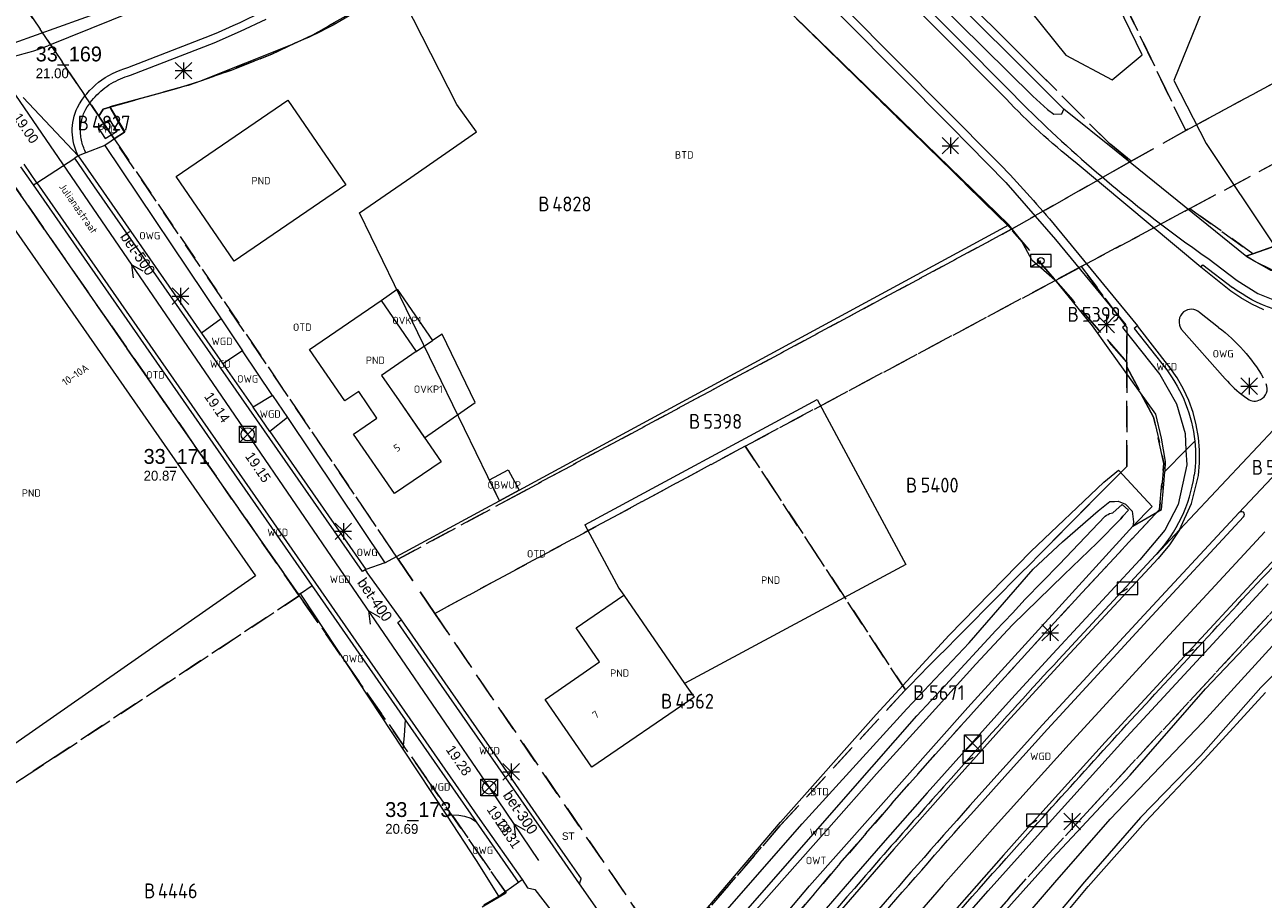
# Model space of a CAD drawing. Header units: metres. Extents: x 207644 to 210135, y 370459 to 373417.
# Tile 250 of 256: x 208286 to 208436, y 372682 to 372788. Entities that reach past the tile are written whole.
import ezdxf
from ezdxf.enums import TextEntityAlignment as Align

# ---------------------------------------------------------------- set-up
doc = ezdxf.new("R2010")
doc.units = ezdxf.units.M
doc.linetypes.add('HIDDEN2', pattern=[4.7625, 3.175, -1.5875])
for name, color, linetype in [('BTD', 7, 'Continuous'), ('CON_BxH300x300mm', 7, 'Continuous'), ('CON_BxH400x400mm', 7, 'Continuous'), ('CON_BxH500x500mm', 7, 'Continuous'), ('DMM_BxH300x300mm', 7, 'Continuous'), ('DMM_BxH400x400mm', 7, 'Continuous'), ('DMM_BxH500x500mm', 7, 'Continuous'), ('GB', 1, 'Continuous'), ('GB07', 1, 'Continuous'), ('INV_BxH300x300mm', 7, 'Continuous'), ('INV_BxH400x400mm', 7, 'Continuous'), ('INV_BxH500x500mm', 7, 'Continuous'), ('KAD_perceelnummer', 212, 'Continuous'), ('KAD_sectie', 212, 'Continuous'), ('KAD_Vastgesteld_Perceel', 212, 'Continuous'), ('KO_INSPECTIE', 7, 'Continuous'), ('NAR', 7, 'Continuous'), ('NLV_inspectieput', 7, 'Continuous'), ('NNR_inspectieput', 7, 'Continuous'), ('NOD_inspectieput', 7, 'Continuous'), ('OBWUP', 7, 'Continuous'), ('onbekend', 7, 'Continuous'), ('ORL', 7, 'Continuous'), ('OTD', 7, 'Continuous'), ('OVKP1', 7, 'Continuous'), ('OWG', 7, 'Continuous'), ('OWT', 7, 'Continuous'), ('PIJL', 7, 'Continuous'), ('PND', 7, 'Continuous'), ('WGD', 7, 'Continuous'), ('WTD', 7, 'Continuous')]:
    doc.layers.add(name, color=color, linetype=linetype)
for name, color, linetype, lineweight in [('GIMGMV', 7, 'Continuous', 25), ('GMV', 7, 'Continuous', 25), ('GP1', 7, 'Continuous', 30), ('LSHD', 34, 'Continuous', 35), ('Q21_lantaarnpaal', 1, 'Continuous', 0), ('Q23_kolk', 153, 'Continuous', 0), ('Q28_rioolput', 153, 'Continuous', 0)]:
    doc.layers.add(name, color=color, linetype=linetype, lineweight=lineweight)
doc.styles.add('ISO', font='isocpeur.ttf', dxfattribs={"height": 1})
doc.styles.add('ISOCP', font='ISOCP.shx', dxfattribs={"height": 1.8})

# ---------------------------------------------------------------- blocks, each defined once
blk = doc.blocks.new('ACMAP_ANN_TEMPLATE_Vastgesteld_Perceelnummer')
at = {"layer": 'KAD_perceelnummer', "style": 'ISOCP'}
blk.add_attdef('Perceelnummer', text='', height=1.8, dxfattribs=at).set_placement((0, 0), align=Align.MIDDLE)
at = {"layer": 'KAD_sectie', "style": 'ISOCP'}
blk.add_attdef('sectie', text='', height=1.8, dxfattribs=at).set_placement((-2.7, 0), align=Align.MIDDLE_RIGHT)
blk = doc.blocks.new('Q21')
for p, q in [((-1, 1), (0, 0)), ((-1, 0), (0, 0)), ((-1, -1), (0, 0)), ((0, 1), (0, 0)), ((0, 0), (1, 1)), ((0, 0), (1, 0)), ((0, 0), (0, -1)), ((0, 0), (1, -1))]:
    blk.add_line(p, q)
blk = doc.blocks.new('Q28')
at = {"linetype": 'Continuous'}
for p, q in [((-1, -1), (1, 1)), ((-1, 1), (1, -1))]:
    blk.add_line(p, q, dxfattribs=at)
blk.add_lwpolyline([(1, 1), (1, -1), (-1, -1), (-1, 1)], close=True)
blk = doc.blocks.new('Q23')
blk.add_line((-1.25, -0.75), (0, 0))
blk.add_lwpolyline([(-1.25, -0.75), (1.25, -0.75), (1.25, 0.75), (-1.25, 0.75), (-1.25, -0.75)])

msp = doc.modelspace()

# ---------------------------------------------------------------- linework, layer by layer
at = {"layer": 'CON_BxH300x300mm', "color": 253, "linetype": 'Continuous', "lineweight": 13}
msp.add_lwpolyline([(208342.36, 372695.28), (208348.326, 372686.44)], dxfattribs=at)
at = {"layer": 'CON_BxH400x400mm', "color": 253, "linetype": 'Continuous', "lineweight": 13}
msp.add_lwpolyline([(208313.05, 372738.11), (208342.36, 372695.28)], dxfattribs=at)
at = {"layer": 'CON_BxH500x500mm', "color": 253, "linetype": 'Continuous', "lineweight": 13}
msp.add_lwpolyline([(208284.87, 372779.23), (208313.05, 372738.11)], dxfattribs=at)
at = {"layer": 'GB', "color": 253, "linetype": 'Continuous', "lineweight": 13}
for points in [[(208304.387, 372769.369), (208317.916, 372778.64)], [(208317.916, 372778.64), (208324.954, 372768.37)], [(208296.331, 372776.27), (208294.889, 372775.372)], [(208297.205, 372774.868), (208296.331, 372776.27)], [(208294.889, 372775.372), (208295.763, 372773.97)], [(208295.763, 372773.97), (208297.205, 372774.868)], [(208280.714, 372768.745), (208313.999, 372720.948)], [(208311.424, 372759.099), (208304.387, 372769.369)], [(208324.954, 372768.37), (208311.424, 372759.099)], [(208320.571, 372748.398), (208329.242, 372754.355)], [(208329.242, 372754.355), (208333.5, 372748.157)], [(208324.859, 372742.156), (208320.571, 372748.398)], [(208333.5, 372748.157), (208329.284, 372745.26)], [(208329.284, 372745.26), (208331.416, 372742.167)], [(208326.524, 372743.3), (208324.859, 372742.156)], [(208328.703, 372740.074), (208326.524, 372743.3)], [(208331.416, 372742.167), (208336.508, 372734.779)], [(208353.96, 372727.113), (208382.138, 372742.328), (208392.892, 372722.321)], [(208325.883, 372738.122), (208328.703, 372740.074)], [(208330.872, 372730.914), (208325.883, 372738.122)], [(208336.508, 372734.779), (208330.872, 372730.914)], [(208353.96, 372727.113), (208358.097, 372719.452)], [(208392.892, 372722.321), (208366.064, 372707.901)], [(208313.999, 372720.948), (208279.133, 372696.634)], [(208358.097, 372719.452), (208358.676, 372718.612)], [(208349.135, 372705.969), (208355.732, 372710.519), (208352.898, 372714.627), (208358.676, 372718.612)], [(208366.064, 372707.901), (208367.219, 372706.226), (208354.81, 372697.73), (208349.135, 372705.969)]]:
    msp.add_lwpolyline(points, dxfattribs=at)
at = {"layer": 'GB07', "color": 253, "linetype": 'Continuous', "lineweight": 13}
msp.add_lwpolyline([(208358.676, 372718.612), (208366.064, 372707.901)], dxfattribs=at)
at = {"layer": 'GIMGMV', "color": 253, "linetype": 'Continuous', "lineweight": 13}
for points in [[(208342.374, 372732.586), (208344.66, 372733.823)], [(208344.66, 372733.823), (208345.997, 372731.354)], [(208343.605, 372730.059), (208342.374, 372732.586)], [(208345.997, 372731.354), (208343.605, 372730.059)]]:
    msp.add_lwpolyline(points, dxfattribs=at)
at = {"layer": 'GMV', "color": 253, "linetype": 'Continuous', "lineweight": 13}
for points in [[(208421.57, 372784.143), (208391.044, 372846.931)], [(208405.065, 372778.784), (208369.901, 372814.184)], [(208370.615, 372814.884), (208405.777, 372779.487)], [(208367.385, 372808.066), (208403.899, 372771.285)], [(208360.71, 372806.965), (208405.406, 372763.507)], [(208366.679, 372807.358), (208398.324, 372775.482)], [(208397.807, 372802.137), (208412.313, 372784.079)], [(208412.078, 372777.558), (208395.47, 372794.109)], [(208430.989, 372794.829), (208425.421, 372781.005)], [(208279.254, 372783.65), (208306.398, 372793.411)], [(208306.777, 372792.486), (208288.811, 372785.221)], [(208338.424, 372778.124), (208331.058, 372792.597)], [(208396.398, 372790.886), (208408.311, 372779.11)], [(208312.175, 372786.987), (208315.298, 372788.471)], [(208298.531, 372782.603), (208308.62, 372786.529)], [(208309.001, 372785.604), (208312.175, 372786.987)], [(208298.854, 372781.655), (208309.001, 372785.604)], [(208318.356, 372785.358), (208307.217, 372780.898)], [(208412.313, 372784.079), (208417.938, 372781.118)], [(208417.938, 372781.118), (208421.57, 372784.143)], [(208295.971, 372780.302), (208296.23, 372780.479)], [(208296.23, 372780.479), (208296.496, 372780.647)], [(208296.496, 372780.647), (208296.767, 372780.805)], [(208296.767, 372780.805), (208297.043, 372780.954)], [(208297.043, 372780.954), (208297.325, 372781.093)], [(208297.325, 372781.093), (208297.611, 372781.223)], [(208297.611, 372781.223), (208297.902, 372781.342)], [(208297.902, 372781.342), (208298.196, 372781.451)], [(208298.196, 372781.451), (208298.494, 372781.55)], [(208298.494, 372781.55), (208298.854, 372781.655)], [(208307.217, 372780.898), (208304.37, 372780.003)], [(208425.421, 372781.005), (208429.327, 372773.363)], [(208292.506, 372771.886), (208285.836, 372778.962)], [(208294.348, 372778.826), (208294.557, 372779.06)], [(208294.557, 372779.06), (208294.774, 372779.287)], [(208294.774, 372779.287), (208294.999, 372779.507)], [(208294.999, 372779.507), (208295.231, 372779.718)], [(208295.231, 372779.718), (208295.471, 372779.921)], [(208295.471, 372779.921), (208295.717, 372780.116)], [(208295.717, 372780.116), (208295.971, 372780.302)], [(208304.37, 372780.003), (208296.335, 372777.816)], [(208405.777, 372779.487), (208405.947, 372779.313)], [(208405.947, 372779.313), (208406.518, 372778.736)], [(208408.311, 372779.11), (208410.091, 372777.525)], [(208293.292, 372777.308), (208293.432, 372777.553)], [(208293.432, 372777.553), (208293.597, 372777.82)], [(208293.597, 372777.82), (208293.771, 372778.081)], [(208293.771, 372778.081), (208293.955, 372778.336)], [(208293.955, 372778.336), (208294.147, 372778.584)], [(208294.147, 372778.584), (208294.348, 372778.826)], [(208296.335, 372777.816), (208298.159, 372774.797)], [(208340.806, 372774.798), (208338.424, 372778.124)], [(208406.518, 372778.736), (208407.092, 372778.162)], [(208407.092, 372778.162), (208407.669, 372777.59)], [(208407.669, 372777.59), (208408.249, 372777.021)], [(208410.091, 372777.525), (208410.827, 372776.956)], [(208411.821, 372776.973), (208412.078, 372777.558)], [(208418.403, 372772.447), (208412.078, 372777.558)], [(208292.849, 372775.879), (208292.885, 372776.067)], [(208292.885, 372776.067), (208292.926, 372776.254)], [(208292.926, 372776.254), (208292.974, 372776.439)], [(208292.974, 372776.439), (208293.028, 372776.623)], [(208293.028, 372776.623), (208293.088, 372776.805)], [(208293.088, 372776.805), (208293.154, 372776.985)], [(208293.154, 372776.985), (208293.227, 372777.162)], [(208293.227, 372777.162), (208293.292, 372777.308)], [(208408.249, 372777.021), (208408.831, 372776.456)], [(208408.831, 372776.456), (208409.416, 372775.893)], [(208409.416, 372775.893), (208410.004, 372775.332)], [(208410.827, 372776.956), (208411.821, 372776.973)], [(208292.77, 372774.925), (208292.773, 372775.117)], [(208292.774, 372774.734), (208292.77, 372774.925)], [(208292.773, 372775.117), (208292.782, 372775.308)], [(208292.783, 372774.542), (208292.774, 372774.734)], [(208292.782, 372775.308), (208292.798, 372775.499)], [(208292.8, 372774.351), (208292.783, 372774.542)], [(208292.798, 372775.499), (208292.821, 372775.689)], [(208292.821, 372775.689), (208292.849, 372775.879)], [(208298.159, 372774.797), (208295.744, 372773.132)], [(208332.319, 372768.879), (208340.806, 372774.798)], [(208398.324, 372775.482), (208405.025, 372768.667)], [(208410.004, 372775.332), (208410.595, 372774.775)], [(208410.595, 372774.775), (208411.189, 372774.221)], [(208292.823, 372774.161), (208292.8, 372774.351)], [(208292.852, 372773.972), (208292.823, 372774.161)], [(208292.888, 372773.784), (208292.852, 372773.972)], [(208292.93, 372773.597), (208292.888, 372773.784)], [(208292.978, 372773.411), (208292.93, 372773.597)], [(208293.032, 372773.228), (208292.978, 372773.411)], [(208293.093, 372773.046), (208293.032, 372773.228)], [(208293.16, 372772.866), (208293.093, 372773.046)], [(208295.744, 372773.132), (208293.437, 372772.259)], [(208295.744, 372773.132), (208309.845, 372752.111)], [(208411.189, 372774.221), (208411.785, 372773.67)], [(208411.785, 372773.67), (208412.384, 372773.121)], [(208412.384, 372773.121), (208412.986, 372772.576)], [(208429.327, 372773.363), (208437.604, 372760.962)], [(208287.489, 372768.629), (208292.087, 372771.614)], [(208292.506, 372771.886), (208292.087, 372771.614)], [(208294.481, 372768.128), (208292.087, 372771.614)], [(208293.437, 372772.259), (208292.506, 372771.886)], [(208292.506, 372771.886), (208294.9, 372768.401)], [(208293.233, 372772.689), (208293.16, 372772.866)], [(208293.311, 372772.515), (208293.233, 372772.689)], [(208293.437, 372772.259), (208293.311, 372772.515)], [(208412.986, 372772.576), (208413.59, 372772.033)], [(208413.59, 372772.033), (208414.197, 372771.494)], [(208414.197, 372771.494), (208414.806, 372770.957)], [(208434.056, 372759.792), (208418.403, 372772.447)], [(208287.067, 372768.356), (208285.547, 372770.54)], [(208287.489, 372768.629), (208285.934, 372770.857)], [(208428.689, 372758.384), (208413.442, 372771.128)], [(208414.806, 372770.957), (208415.419, 372770.424)], [(208415.419, 372770.424), (208416.034, 372769.893)], [(208416.034, 372769.893), (208416.651, 372769.366)], [(208287.067, 372768.356), (208287.489, 372768.629)], [(208287.489, 372768.629), (208321.279, 372720.07)], [(208294.9, 372768.401), (208307.446, 372750.382)], [(208326.601, 372764.967), (208332.319, 372768.879)], [(208405.025, 372768.667), (208411.051, 372761.758)], [(208416.651, 372769.366), (208417.271, 372768.842)], [(208417.271, 372768.842), (208417.894, 372768.32)], [(208287.266, 372764.625), (208285.109, 372767.75)], [(208320.88, 372719.768), (208287.067, 372768.356)], [(208326.976, 372721.457), (208294.481, 372768.128)], [(208417.894, 372768.32), (208418.519, 372767.802)], [(208418.519, 372767.802), (208419.147, 372767.287)], [(208419.147, 372767.287), (208419.777, 372766.775)], [(208419.777, 372766.775), (208420.41, 372766.266)], [(208420.41, 372766.266), (208421.045, 372765.76)], [(208421.045, 372765.76), (208421.683, 372765.257)], [(208302.297, 372742.969), (208287.266, 372764.625)], [(208343.605, 372730.059), (208326.601, 372764.967)], [(208410.308, 372764.231), (208420.987, 372751.273)], [(208421.683, 372765.257), (208422.323, 372764.758)], [(208422.323, 372764.758), (208422.966, 372764.261)], [(208422.966, 372764.261), (208423.611, 372763.768)], [(208343.605, 372730.059), (208405.406, 372763.507)], [(208406.922, 372761.566), (208405.406, 372763.507)], [(208423.611, 372763.768), (208424.259, 372763.278)], [(208424.259, 372763.278), (208424.908, 372762.791)], [(208424.908, 372762.791), (208425.561, 372762.308)], [(208408.175, 372759.273), (208406.922, 372761.566)], [(208411.051, 372761.758), (208419.582, 372751.405)], [(208425.561, 372762.308), (208426.216, 372761.827)], [(208426.216, 372761.827), (208426.873, 372761.35)], [(208426.873, 372761.35), (208427.532, 372760.876)], [(208427.532, 372760.876), (208428.194, 372760.406)], [(208428.194, 372760.406), (208428.858, 372759.938)], [(208428.858, 372759.938), (208429.524, 372759.474)], [(208429.524, 372759.474), (208433.089, 372756.755)], [(208435.105, 372759.167), (208434.056, 372759.792)], [(208408.175, 372759.273), (208409.147, 372758.426)], [(208409.147, 372758.426), (208409.259, 372758.328)], [(208409.259, 372758.328), (208410.954, 372756.85)], [(208428.689, 372758.384), (208428.936, 372758.665)], [(208432.324, 372755.472), (208428.689, 372758.384)], [(208428.936, 372758.665), (208432.52, 372755.932)], [(208435.105, 372759.167), (208437.25, 372758.081)], [(208410.954, 372756.85), (208415.494, 372751.261)], [(208433.089, 372756.755), (208435.576, 372755.202)], [(208433.518, 372754.65), (208432.324, 372755.472)], [(208435.576, 372755.202), (208438.234, 372754.129)], [(208452.713, 372754.814), (208426.101, 372726.533)], [(208434.884, 372753.877), (208433.518, 372754.65)], [(208436.313, 372753.226), (208434.884, 372753.877)], [(208309.845, 372752.111), (208307.446, 372750.382)], [(208309.845, 372752.111), (208312.438, 372748.246)], [(208430.828, 372751.084), (208428.535, 372752.9)], [(208307.446, 372750.382), (208310.037, 372746.66)], [(208415.494, 372751.261), (208417.401, 372748.586)], [(208419.582, 372751.405), (208419.189, 372751.079)], [(208419.189, 372751.079), (208423.707, 372745.354)], [(208420.987, 372751.273), (208420.578, 372750.933)], [(208420.578, 372750.933), (208424.537, 372745.916)], [(208424.934, 372746.221), (208420.987, 372751.273)], [(208426.324, 372750.827), (208431.637, 372744.836)], [(208312.438, 372748.246), (208310.037, 372746.66)], [(208316.066, 372742.838), (208312.438, 372748.246)], [(208417.401, 372748.586), (208423.197, 372740.548)], [(208310.037, 372746.66), (208313.704, 372741.394)], [(208425.812, 372744.945), (208424.934, 372746.221)], [(208423.707, 372745.354), (208425.741, 372741.823)], [(208426.574, 372743.601), (208425.812, 372744.945)], [(208433.278, 372728.582), (208448.609, 372744.842)], [(208319.271, 372718.68), (208302.297, 372742.969)], [(208316.066, 372742.838), (208313.704, 372741.394)], [(208316.066, 372742.838), (208317.874, 372740.142)], [(208427.217, 372742.197), (208426.574, 372743.601)], [(208315.754, 372738.449), (208313.704, 372741.394)], [(208425.741, 372741.823), (208426.794, 372738.217)], [(208427.737, 372740.743), (208427.217, 372742.197)], [(208433.96, 372742.698), (208434.36, 372742.412)], [(208317.874, 372740.142), (208315.754, 372738.449)], [(208317.874, 372740.142), (208329.69, 372722.528)], [(208423.197, 372740.548), (208423.878, 372737.663)], [(208428.129, 372739.249), (208427.737, 372740.743)], [(208315.754, 372738.449), (208327.395, 372721.73)], [(208428.391, 372737.727), (208428.129, 372739.249)], [(208423.878, 372737.663), (208424.366, 372734.807)], [(208426.794, 372738.217), (208426.85, 372736.172)], [(208427.94, 372737.273), (208426.85, 372736.172)], [(208428.52, 372736.188), (208428.391, 372737.727)], [(208426.85, 372736.172), (208424.296, 372733.591)], [(208426.85, 372736.172), (208426.991, 372734.398)], [(208428.516, 372734.643), (208428.52, 372736.188)], [(208424.366, 372734.807), (208424.296, 372733.591)], [(208426.991, 372734.398), (208425.916, 372729.593)], [(208428.381, 372733.128), (208428.516, 372734.643)], [(208416.898, 372732.305), (208418.695, 372733.748)], [(208418.695, 372733.748), (208422.782, 372729.356)], [(208424.207, 372732.062), (208424.296, 372733.591)], [(208427.534, 372729.729), (208428.381, 372733.128)], [(208408.048, 372723.894), (208416.898, 372732.305)], [(208423.895, 372728.984), (208424.207, 372732.062)], [(208445.496, 372731.272), (208435.8, 372721.032)], [(208341.949, 372729.163), (208343.605, 372730.059)], [(208416.23, 372728.848), (208417.66, 372729.954)], [(208417.66, 372729.954), (208418.192, 372729.961)], [(208418.017, 372728.569), (208419.149, 372729.589)], [(208418.192, 372729.961), (208418.664, 372730.02)], [(208418.664, 372730.02), (208419.529, 372729.64)], [(208419.149, 372729.589), (208419.913, 372728.915)], [(208419.529, 372729.64), (208420.349, 372728.788)], [(208422.782, 372729.356), (208420.437, 372726.968)], [(208425.916, 372729.593), (208424.331, 372726.501)], [(208426.101, 372726.533), (208427.534, 372729.729)], [(208329.69, 372722.528), (208341.949, 372729.163)], [(208411.513, 372722.311), (208417.084, 372728.17)], [(208411.891, 372725.057), (208416.23, 372728.848)], [(208418.966, 372727.87), (208416.089, 372724.94)], [(208417.084, 372728.17), (208417.248, 372728.288)], [(208417.248, 372728.288), (208417.42, 372728.403)], [(208417.42, 372728.403), (208417.61, 372728.49)], [(208417.61, 372728.49), (208417.811, 372728.546)], [(208417.811, 372728.546), (208418.017, 372728.569)], [(208419.233, 372728.165), (208418.966, 372727.87)], [(208419.913, 372728.915), (208419.233, 372728.165)], [(208420.349, 372728.788), (208420.531, 372727.479)], [(208420.437, 372726.968), (208423.895, 372728.984)], [(208433.278, 372728.582), (208421.269, 372715.659)], [(208422.259, 372715.582), (208433.85, 372728.094)], [(208400.397, 372704.983), (208420.437, 372726.968)], [(208420.531, 372727.479), (208420.437, 372726.968)], [(208424.331, 372726.501), (208421.295, 372722.869)], [(208426.101, 372726.533), (208423.288, 372723.543)], [(208426.101, 372726.533), (208424.898, 372724.707)], [(208408.342, 372721.761), (208411.891, 372725.057)], [(208416.089, 372724.94), (208412.072, 372721.087)], [(208436.462, 372726.286), (208424.871, 372713.774)], [(208398.153, 372713.745), (208408.048, 372723.894)], [(208423.19, 372723.439), (208411.458, 372710.81)], [(208423.239, 372723.491), (208423.19, 372723.439)], [(208423.288, 372723.543), (208423.239, 372723.491)], [(208424.898, 372724.707), (208423.488, 372723.037)], [(208329.69, 372722.528), (208327.395, 372721.73)], [(208407.383, 372718.126), (208411.513, 372722.311)], [(208421.295, 372722.869), (208410.723, 372711.488)], [(208423.488, 372723.037), (208411.756, 372710.408)], [(208327.313, 372721.673), (208326.976, 372721.457)], [(208327.395, 372721.73), (208327.313, 372721.673)], [(208327.313, 372721.673), (208327.509, 372721.392)], [(208327.509, 372721.392), (208327.518, 372721.379)], [(208327.518, 372721.379), (208327.527, 372721.367)], [(208327.527, 372721.367), (208331.654, 372715.593)], [(208400.564, 372712.83), (208408.342, 372721.761)], [(208412.072, 372721.087), (208405.84, 372714.994)], [(208435.8, 372721.032), (208426.228, 372710.676)], [(208319.448, 372718.8), (208319.346, 372718.731)], [(208319.448, 372718.8), (208320.88, 372719.768)], [(208319.656, 372718.484), (208319.448, 372718.8)], [(208332.196, 372703.503), (208320.88, 372719.768)], [(208321.279, 372720.07), (208341.224, 372691.402)], [(208429.631, 372712.178), (208436.847, 372719.962)], [(208436.119, 372711.066), (208444.376, 372720.149)], [(208319.346, 372718.731), (208319.271, 372718.68)], [(208331.91, 372699.914), (208319.656, 372718.484)], [(208405.827, 372716.439), (208407.383, 372718.126)], [(208429.232, 372707.234), (208439.521, 372718.039)], [(208403.8, 372714.298), (208405.827, 372716.439)], [(208331.272, 372715.27), (208331.654, 372715.593)], [(208336.58, 372707.653), (208331.272, 372715.27)], [(208331.654, 372715.593), (208334.05, 372712.165)], [(208397.703, 372707.677), (208403.8, 372714.298)], [(208405.84, 372714.994), (208401.37, 372710.23)], [(208421.269, 372715.659), (208409.483, 372702.873)], [(208410.095, 372702.354), (208422.259, 372715.582)], [(208443.707, 372715.253), (208435.947, 372707.421)], [(208389.288, 372704.116), (208398.153, 372713.745)], [(208393.015, 372704.805), (208400.564, 372712.83)], [(208424.871, 372713.774), (208412.707, 372700.546)], [(208334.05, 372712.165), (208336.962, 372707.976)], [(208410.723, 372711.488), (208405.703, 372706.017)], [(208419.717, 372701.428), (208429.631, 372712.178)], [(208401.37, 372710.23), (208395.373, 372703.579)], [(208411.756, 372710.408), (208405.179, 372703.221)], [(208426.228, 372710.676), (208417.076, 372700.757)], [(208428.913, 372703.217), (208436.119, 372711.066)], [(208348.719, 372690.188), (208336.58, 372707.653)], [(208336.962, 372707.976), (208342.985, 372699.31)], [(208394.213, 372703.954), (208397.703, 372707.677)], [(208420.112, 372696.776), (208429.232, 372707.234)], [(208435.947, 372707.421), (208428.692, 372699.157)], [(208429.11, 372698.728), (208436.508, 372706.818)], [(208405.703, 372706.017), (208400.74, 372700.497)], [(208377.682, 372691.085), (208389.288, 372704.116)], [(208380.338, 372690.862), (208393.015, 372704.805)], [(208381.227, 372683.368), (208400.397, 372704.983)], [(208386.174, 372694.787), (208394.213, 372703.954)], [(208332.091, 372701.575), (208332.196, 372703.503)], [(208340.825, 372691.1), (208332.196, 372703.503)], [(208395.373, 372703.579), (208389.345, 372696.938)], [(208405.179, 372703.221), (208398.676, 372695.967)], [(208409.483, 372702.873), (208405.054, 372697.985)], [(208405.598, 372697.381), (208410.095, 372702.354)], [(208417.683, 372691.438), (208428.913, 372703.217)], [(208331.91, 372699.914), (208332.091, 372701.575)], [(208410.626, 372691.41), (208419.717, 372701.428)], [(208337.197, 372691.914), (208331.91, 372699.914)], [(208342.985, 372699.31), (208349.101, 372690.511)], [(208400.74, 372700.497), (208395.469, 372694.61)], [(208401.484, 372699.829), (208398.378, 372696.369)], [(208412.707, 372700.546), (208403.737, 372690.578)], [(208417.076, 372700.757), (208408.025, 372690.746)], [(208405.054, 372697.985), (208400.651, 372693.073)], [(208428.692, 372699.157), (208421.357, 372691.622)], [(208421.947, 372691.1), (208429.11, 372698.728)], [(208389.345, 372696.938), (208383.57, 372690.379)], [(208401.125, 372692.386), (208405.598, 372697.381)], [(208410.686, 372686.712), (208420.112, 372696.776)], [(208380.553, 372688.372), (208386.174, 372694.787)], [(208398.676, 372695.967), (208391.432, 372687.789)], [(208395.469, 372694.61), (208390.383, 372688.85)], [(208337.197, 372691.914), (208337.716, 372691.964)], [(208340.82, 372686.433), (208337.197, 372691.914)], [(208337.716, 372691.964), (208338.65, 372691.922)], [(208338.65, 372691.922), (208339.338, 372691.805)], [(208339.338, 372691.805), (208340.105, 372691.564)], [(208340.105, 372691.564), (208340.825, 372691.1)], [(208345.91, 372683.792), (208340.825, 372691.1)], [(208341.224, 372691.402), (208346.344, 372684.107)], [(208349.101, 372690.511), (208351.808, 372686.617)], [(208363.52, 372674.464), (208377.682, 372691.085)], [(208368.37, 372677.226), (208380.338, 372690.862)], [(208383.57, 372690.379), (208376.614, 372682.54)], [(208403.737, 372690.578), (208397.43, 372683.456)], [(208402.897, 372682.73), (208410.626, 372691.41)], [(208408.025, 372690.746), (208404.745, 372687.062)], [(208405.062, 372686.676), (208408.342, 372690.36)], [(208410.956, 372683.756), (208417.683, 372691.438)], [(208421.357, 372691.622), (208414.549, 372683.825)], [(208415.013, 372683.252), (208421.947, 372691.1)], [(208353.324, 372683.574), (208348.719, 372690.188)], [(208390.383, 372688.85), (208386.298, 372684.165)], [(208373.174, 372679.906), (208380.553, 372688.372)], [(208391.432, 372687.789), (208384.271, 372679.538)], [(208343.538, 372682.093), (208340.82, 372686.433)], [(208351.808, 372686.617), (208353.501, 372684.197)], [(208404.745, 372687.062), (208398.188, 372679.65)], [(208402.153, 372677.213), (208410.686, 372686.712)], [(208343.538, 372682.093), (208345.91, 372683.792)], [(208345.91, 372683.792), (208346.344, 372684.107)], [(208346.344, 372684.107), (208347.001, 372683.102)], [(208347.001, 372683.102), (208347.898, 372682.918)], [(208347.898, 372682.918), (208352.464, 372677.019)], [(208353.324, 372683.574), (208353.501, 372684.197)], [(208361.085, 372672.505), (208353.324, 372683.574)], [(208362.601, 372661.289), (208381.227, 372683.368)], [(208386.298, 372684.165), (208383.212, 372680.589)], [(208397.43, 372683.456), (208391.18, 372676.284)], [(208403.251, 372674.768), (208410.956, 372683.756)], [(208414.549, 372683.825), (208407.582, 372675.476)], [(208408.145, 372675.034), (208415.013, 372683.252)], [(208341.713, 372681.038), (208343.538, 372682.093)], [(208376.614, 372682.54), (208368.941, 372673.882)], [(208394.448, 372673.109), (208402.897, 372682.73)]]:
    msp.add_lwpolyline(points, dxfattribs=at)
for points in [[(208308.62, 372786.529, 0.0739984), (208334.933, 372802.378)], [(208326.345, 372789.442, -0.0420191), (208318.356, 372785.358)], [(208279.458, 372783.074, 0.0640319), (208288.811, 372785.221)], [(208292.399, 372777.761, -0.2028466), (208298.531, 372782.603)], [(208292.506, 372771.886, -0.2320005), (208292.399, 372777.761)], [(208413.442, 372771.128, -0.0369871), (208405.065, 372778.784)], [(208403.899, 372771.285, -0.0190918), (208410.308, 372764.231)], [(208442.925, 372752.412, -0.16148), (208432.52, 372755.932)], [(208426.583, 372752.959, 0.3841748), (208426.324, 372750.827)], [(208428.535, 372752.9, 0.3632261), (208426.583, 372752.959)], [(208430.828, 372751.084, -0.0988714), (208436.248, 372744.974)], [(208424.537, 372745.916, -0.136163), (208427.94, 372737.273)], [(208431.637, 372744.836, 0.053138), (208433.96, 372742.698)], [(208435.916, 372742.323, 0.3975976), (208436.614, 372744.234)], [(208434.36, 372742.412, 0.2795308), (208435.916, 372742.323)], [(208427.94, 372737.273, -0.0592415), (208427.883, 372733.171)], [(208423.288, 372723.543, 0.1540393), (208427.883, 372733.171)], [(208426.545, 372710.29, -0.0060205), (208445.813, 372730.886)], [(208433.858, 372728.673, 0.3153297), (208433.278, 372728.582)], [(208433.85, 372728.094, 0.4145003), (208433.858, 372728.673)], [(208411.458, 372710.81, 0.0049154), (208401.484, 372699.829)], [(208408.342, 372690.36, -0.0050068), (208426.545, 372710.29)], [(208398.378, 372696.369, 0.0050588), (208383.973, 372679.94)], [(208400.651, 372693.073, 0.0039936), (208388.022, 372678.676)], [(208388.568, 372678.092, -0.0039851), (208401.125, 372692.386)], [(208391.993, 372671.811, -0.0030085), (208405.062, 372686.676)]]:
    msp.add_lwpolyline(points, format="xyb", dxfattribs=at)
at = {"layer": 'GP1', "color": 253, "linetype": 'Continuous', "lineweight": 13}
for points in [[(208329.242, 372754.355), (208331.204, 372755.703)], [(208331.204, 372755.703), (208335.481, 372749.478)], [(208333.5, 372748.157), (208335.481, 372749.478)], [(208336.653, 372750.259), (208335.481, 372749.478)], [(208340.65, 372741.95), (208336.653, 372750.259)], [(208331.416, 372742.167), (208334.491, 372737.705)], [(208334.491, 372737.705), (208340.65, 372741.95)]]:
    msp.add_lwpolyline(points, dxfattribs=at)
at = {"layer": 'KAD_Vastgesteld_Perceel', "color": 253, "linetype": 'HIDDEN2', "lineweight": 13}
for points in [[(208392.711, 372845.704), (208374.448, 372883.558), (208411.023, 372902.928), (208463.656, 372794.747), (208443.886, 372784.123), (208426.841, 372774.963), (208392.711, 372845.704)], [(208426.841, 372774.963), (208420.227, 372771.226), (208417.43, 372773.53), (208408.951, 372782.046), (208401.842, 372789.12), (208394.792, 372796.158), (208387.869, 372803.37), (208381.074, 372810.677), (208374.149, 372817.986), (208368.893, 372822.403), (208364.509, 372824.688), (208359.762, 372826.127), (208354.838, 372826.672), (208392.711, 372845.704), (208426.841, 372774.963)], [(208427.352, 372765.485), (208414.178, 372758.452), (208411.052, 372756.784), (208411.043, 372756.794), (208405.695, 372762.973), (208405.727, 372762.99), (208419.032, 372770.551), (208420.227, 372771.226), (208426.841, 372774.963), (208443.886, 372784.123), (208463.656, 372794.747), (208482.144, 372803.902), (208488.799, 372807.459), (208496.759, 372811.713), (208492.614, 372806.483), (208487.199, 372799.774), (208483.808, 372795.652), (208468.286, 372787.339), (208427.352, 372765.485)], [(208296.856, 372773.936), (208298.103, 372774.771), (208297.254, 372776.183), (208296.316, 372777.783), (208305.869, 372780.469), (208310.963, 372782.251), (208314.567, 372783.665), (208316, 372784.227), (208320.899, 372786.539), (208325.616, 372789.207), (208330.196, 372792.109), (208334.625, 372795.237), (208338.864, 372798.62), (208349.253, 372807.807), (208352.456, 372809.137), (208357.693, 372808.917), (208361.097, 372806.644), (208405.727, 372762.99), (208405.695, 372762.973), (208345.893, 372730.858), (208331.296, 372722.965), (208296.856, 372773.936)], [(208468.286, 372787.339), (208483.808, 372795.652), (208481.722, 372793.115), (208476.185, 372786.507), (208470.587, 372779.948), (208464.931, 372773.442), (208459.215, 372766.987), (208451.4, 372758.323), (208447.212, 372756.52), (208442.777, 372756.578), (208437.17, 372757.986), (208434.157, 372759.703), (208435, 372760), (208446.46, 372764.04), (208468.286, 372787.339)], [(208468.286, 372787.339), (208446.46, 372764.04), (208435, 372760), (208427.352, 372765.485), (208468.286, 372787.339)], [(208296.316, 372777.783), (208297.254, 372776.183), (208298.103, 372774.771), (208296.856, 372773.936), (208294.983, 372776.71), (208295.506, 372777.555), (208296.316, 372777.783)], [(208411.036, 372756.775), (208373.417, 372736.691), (208335.758, 372716.395), (208331.296, 372722.965), (208345.893, 372730.858), (208405.695, 372762.973), (208411.043, 372756.794), (208411.052, 372756.784), (208411.036, 372756.775)], [(208419.693, 372746.861), (208411.052, 372756.784), (208414.178, 372758.452), (208419.693, 372751.1), (208419.693, 372746.861)], [(208392.835, 372707.122), (208373.417, 372736.691), (208411.036, 372756.775), (208411.052, 372756.784), (208419.693, 372746.861), (208419.693, 372746.789), (208419.693, 372746.303), (208419.693, 372734.215), (208392.835, 372707.122)], [(208392.835, 372707.122), (208419.693, 372734.215), (208419.693, 372746.303), (208422.952, 372740.199), (208424.206, 372734.59), (208423.658, 372728.981), (208417.073, 372721.935), (208410.533, 372714.847), (208404.039, 372707.717), (208397.59, 372700.546), (208391.187, 372693.334), (208384.905, 372686.047), (208378.67, 372678.721), (208372.482, 372671.354), (208369.091, 372667.264), (208363.982, 372674.805), (208377.62, 372690.61), (208392.835, 372707.122)], [(208392.835, 372707.122), (208377.62, 372690.61), (208363.982, 372674.805), (208335.758, 372716.395), (208373.417, 372736.691), (208392.835, 372707.122)], [(208277.646, 372691.09), (208289.708, 372698.993), (208319.313, 372718.53), (208335.221, 372695.689), (208344.397, 372682.498), (208284.056, 372646.948), (208267.987, 372669.98), (208260.913, 372680.118), (208275.071, 372689.404), (208277.646, 372691.09)]]:
    msp.add_lwpolyline(points, close=True, dxfattribs=at)
for points in [[(208401.842, 372789.12), (208408.951, 372782.046), (208417.43, 372773.53), (208420.227, 372771.226), (208419.032, 372770.551), (208405.727, 372762.99), (208361.097, 372806.644)], [(208286.095, 372789.863), (208294.983, 372776.71), (208296.856, 372773.936), (208331.296, 372722.965), (208335.758, 372716.395), (208363.982, 372674.805)], [(208325.616, 372789.207), (208320.899, 372786.539), (208316, 372784.227), (208314.567, 372783.665), (208314.567, 372783.665), (208310.963, 372782.251), (208305.869, 372780.469), (208296.316, 372777.783), (208295.506, 372777.555), (208294.983, 372776.71), (208286.095, 372789.863)], [(208283.727, 372769.73), (208296.523, 372751.256), (208319.313, 372718.53), (208289.708, 372698.993), (208277.646, 372691.09)], [(208284.056, 372646.948), (208344.397, 372682.498), (208335.221, 372695.689), (208319.313, 372718.53), (208296.523, 372751.256), (208283.727, 372769.73)], [(208378.67, 372678.721), (208384.905, 372686.047), (208391.187, 372693.334), (208397.59, 372700.546), (208404.039, 372707.717), (208410.533, 372714.847), (208417.073, 372721.935), (208423.658, 372728.981), (208424.206, 372734.59), (208422.952, 372740.199), (208419.693, 372746.303), (208419.693, 372746.789), (208419.693, 372746.861), (208419.693, 372751.1), (208414.178, 372758.452), (208427.352, 372765.485), (208427.352, 372765.485), (208435, 372760), (208434.157, 372759.703), (208437.17, 372757.986)], [(208440.147, 372719.658), (208414.399, 372691.762), (208409.864, 372686.813), (208405.385, 372681.814), (208400.963, 372676.765)], [(208400.963, 372676.765), (208405.385, 372681.814), (208409.864, 372686.813), (208414.399, 372691.762), (208440.147, 372719.658)]]:
    msp.add_lwpolyline(points, dxfattribs=at)
at = {"layer": 'LSHD', "color": 253, "linetype": 'Continuous', "lineweight": 13}
for points in [[(208419.149, 372729.589), (208418.017, 372728.569)], [(208419.913, 372728.915), (208419.149, 372729.589)], [(208418.966, 372727.87), (208419.233, 372728.165)], [(208419.233, 372728.165), (208419.913, 372728.915)]]:
    msp.add_lwpolyline(points, dxfattribs=at)
at = {"layer": 'NOD_inspectieput', "color": 253, "lineweight": 13}
for centre in [(208313.05, 372738.11), (208342.36, 372695.28)]:
    msp.add_circle(centre, 0.8, dxfattribs=at)
at = {"layer": 'onbekend', "color": 253, "lineweight": 13}
msp.add_circle((208409.26, 372759.16), 0.4, dxfattribs=at)
at = {"layer": 'PIJL', "color": 253, "lineweight": 13}
for points in [[(208300.37, 372757.89), (208298.96, 372758.67), (208299.18, 372757.08)], [(208329.11, 372715.91), (208327.7, 372716.7), (208327.92, 372715.1)], [(208346.75, 372690.07), (208345.34, 372690.86), (208345.55, 372689.26)]]:
    msp.add_lwpolyline(points, dxfattribs=at)

# ---------------------------------------------------------------- block references
at = {"layer": 'KAD_Vastgesteld_Perceel', "color": 253, "linetype": 'HIDDEN2', "lineweight": 13}
ref = msp.add_blockref('ACMAP_ANN_TEMPLATE_Vastgesteld_Perceelnummer', (208296.503, 372775.86), dxfattribs=at)
ref.add_attrib('Perceelnummer', '4827', dxfattribs={"layer": 'KAD_perceelnummer', "lineweight": 13, "height": 1.8, "style": 'ISOCP'}).set_placement((208296.503, 372775.86), align=Align.MIDDLE)
ref.add_attrib('sectie', 'B', dxfattribs={"layer": 'KAD_sectie', "lineweight": 13, "height": 1.8, "style": 'ISOCP'}).set_placement((208293.803, 372775.86), align=Align.MIDDLE_RIGHT)
ref = msp.add_blockref('ACMAP_ANN_TEMPLATE_Vastgesteld_Perceelnummer', (208352.391, 372766.051), dxfattribs=at)
ref.add_attrib('Perceelnummer', '4828', dxfattribs={"layer": 'KAD_perceelnummer', "lineweight": 13, "height": 1.8, "style": 'ISOCP'}).set_placement((208352.391, 372766.051), align=Align.MIDDLE)
ref.add_attrib('sectie', 'B', dxfattribs={"layer": 'KAD_sectie', "lineweight": 13, "height": 1.8, "style": 'ISOCP'}).set_placement((208349.691, 372766.051), align=Align.MIDDLE_RIGHT)
ref = msp.add_blockref('ACMAP_ANN_TEMPLATE_Vastgesteld_Perceelnummer', (208416.586, 372752.657), dxfattribs=at)
ref.add_attrib('Perceelnummer', '5399', dxfattribs={"layer": 'KAD_perceelnummer', "lineweight": 13, "height": 1.8, "style": 'ISOCP'}).set_placement((208416.586, 372752.657), align=Align.MIDDLE)
ref.add_attrib('sectie', 'B', dxfattribs={"layer": 'KAD_sectie', "lineweight": 13, "height": 1.8, "style": 'ISOCP'}).set_placement((208413.886, 372752.657), align=Align.MIDDLE_RIGHT)
ref = msp.add_blockref('ACMAP_ANN_TEMPLATE_Vastgesteld_Perceelnummer', (208370.676, 372739.684), dxfattribs=at)
ref.add_attrib('Perceelnummer', '5398', dxfattribs={"layer": 'KAD_perceelnummer', "lineweight": 13, "height": 1.8, "style": 'ISOCP'}).set_placement((208370.676, 372739.684), align=Align.MIDDLE)
ref.add_attrib('sectie', 'B', dxfattribs={"layer": 'KAD_sectie', "lineweight": 13, "height": 1.8, "style": 'ISOCP'}).set_placement((208367.976, 372739.684), align=Align.MIDDLE_RIGHT)
ref = msp.add_blockref('ACMAP_ANN_TEMPLATE_Vastgesteld_Perceelnummer', (208438.933, 372734.108), dxfattribs=at)
ref.add_attrib('Perceelnummer', '5786', dxfattribs={"layer": 'KAD_perceelnummer', "lineweight": 13, "height": 1.8, "style": 'ISOCP'}).set_placement((208438.933, 372734.108), align=Align.MIDDLE)
ref.add_attrib('sectie', 'B', dxfattribs={"layer": 'KAD_sectie', "lineweight": 13, "height": 1.8, "style": 'ISOCP'}).set_placement((208436.233, 372734.108), align=Align.MIDDLE_RIGHT)
ref = msp.add_blockref('ACMAP_ANN_TEMPLATE_Vastgesteld_Perceelnummer', (208396.99, 372731.953), dxfattribs=at)
ref.add_attrib('Perceelnummer', '5400', dxfattribs={"layer": 'KAD_perceelnummer', "lineweight": 13, "height": 1.8, "style": 'ISOCP'}).set_placement((208396.99, 372731.953), align=Align.MIDDLE)
ref.add_attrib('sectie', 'B', dxfattribs={"layer": 'KAD_sectie', "lineweight": 13, "height": 1.8, "style": 'ISOCP'}).set_placement((208394.29, 372731.953), align=Align.MIDDLE_RIGHT)
ref = msp.add_blockref('ACMAP_ANN_TEMPLATE_Vastgesteld_Perceelnummer', (208367.276, 372705.748), dxfattribs=at)
ref.add_attrib('Perceelnummer', '4562', dxfattribs={"layer": 'KAD_perceelnummer', "lineweight": 13, "height": 1.8, "style": 'ISOCP'}).set_placement((208367.276, 372705.748), align=Align.MIDDLE)
ref.add_attrib('sectie', 'B', dxfattribs={"layer": 'KAD_sectie', "lineweight": 13, "height": 1.8, "style": 'ISOCP'}).set_placement((208364.576, 372705.748), align=Align.MIDDLE_RIGHT)
ref = msp.add_blockref('ACMAP_ANN_TEMPLATE_Vastgesteld_Perceelnummer', (208397.861, 372706.784), dxfattribs=at)
ref.add_attrib('Perceelnummer', '5671', dxfattribs={"layer": 'KAD_perceelnummer', "lineweight": 13, "height": 1.8, "style": 'ISOCP'}).set_placement((208397.861, 372706.784), align=Align.MIDDLE)
ref.add_attrib('sectie', 'B', dxfattribs={"layer": 'KAD_sectie', "lineweight": 13, "height": 1.8, "style": 'ISOCP'}).set_placement((208395.161, 372706.784), align=Align.MIDDLE_RIGHT)
ref = msp.add_blockref('ACMAP_ANN_TEMPLATE_Vastgesteld_Perceelnummer', (208304.569, 372682.739), dxfattribs=at)
ref.add_attrib('Perceelnummer', '4446', dxfattribs={"layer": 'KAD_perceelnummer', "lineweight": 13, "height": 1.8, "style": 'ISOCP'}).set_placement((208304.569, 372682.739), align=Align.MIDDLE)
ref.add_attrib('sectie', 'B', dxfattribs={"layer": 'KAD_sectie', "lineweight": 13, "height": 1.8, "style": 'ISOCP'}).set_placement((208301.869, 372682.739), align=Align.MIDDLE_RIGHT)
at = {"layer": 'Q21_lantaarnpaal', "color": 253}
for p in [(208305.262, 372782.221), (208398.298, 372773.113), (208304.903, 372754.861), (208417.216, 372751.438), (208434.55, 372743.955), (208324.663, 372726.346), (208410.394, 372714.047), (208345.009, 372697.178), (208413.071, 372691.157)]:
    msp.add_blockref('Q21', p, dxfattribs=at)
at = {"layer": 'Q23_kolk', "color": 253}
for p in [(208409.261, 372759.162), (208419.787, 372719.421), (208427.801, 372712.065), (208401.078, 372698.963), (208408.788, 372691.294)]:
    msp.add_blockref('Q23', p, dxfattribs=at)
at = {"layer": 'Q28_rioolput', "color": 253}
for p in [(208313.047, 372738.114), (208401.01, 372700.647), (208342.357, 372695.278)]:
    msp.add_blockref('Q28', p, dxfattribs=at)

# ---------------------------------------------------------------- texts
at = {"layer": 'BTD', "color": 253, "linetype": 'Continuous', "lineweight": 13, "style": 'ISO'}
for p in [(208366.004, 372772), (208382.418, 372694.776)]:
    msp.add_text('BTD', height=0.9, dxfattribs=at).set_placement(p, align=Align.MIDDLE_CENTER)
at = {"layer": 'DMM_BxH300x300mm', "color": 253, "lineweight": 13}
msp.add_text('bet-300', height=1.3, rotation=304.01, dxfattribs=at).set_placement((208343.96, 372694.34))
at = {"layer": 'DMM_BxH400x400mm', "color": 253, "lineweight": 13}
msp.add_text('bet-400', height=1.3, rotation=304.39, dxfattribs=at).set_placement((208326.28, 372720.13))
at = {"layer": 'DMM_BxH500x500mm', "color": 253, "lineweight": 13}
msp.add_text('bet-500', height=1.3, rotation=304.42, dxfattribs=at).set_placement((208297.53, 372762.1))
at = {"layer": 'INV_BxH300x300mm', "color": 253, "lineweight": 13}
for s, p in [('19.28', (208341.99, 372692.62)), ('19.31', (208343.03, 372691.07))]:
    msp.add_text(s, height=1.2, rotation=304.01, dxfattribs=at).set_placement(p)
at = {"layer": 'INV_BxH400x400mm', "color": 253, "lineweight": 13}
for s, p in [('19.15', (208312.69, 372735.44)), ('19.28', (208337.03, 372699.88))]:
    msp.add_text(s, height=1.2, rotation=304.39, dxfattribs=at).set_placement(p)
at = {"layer": 'INV_BxH500x500mm', "color": 253, "lineweight": 13}
for s, p in [('19.00', (208284.52, 372776.56)), ('19.14', (208307.72, 372742.7))]:
    msp.add_text(s, height=1.2, rotation=304.42, dxfattribs=at).set_placement(p)
at = {"layer": 'KO_INSPECTIE', "color": 253, "lineweight": 13}
msp.add_text('ST', height=0.9, dxfattribs=at).set_placement((208351.18, 372688.93))
at = {"layer": 'NAR', "color": 253, "linetype": 'Continuous', "lineweight": 13, "style": 'ISO'}
for s, rotation, p in [('10-10A', 34.9, (208292.145, 372745.331)), ('5', 34.4, (208331.167, 372736.475)), ('7', 34.6, (208355.267, 372704.112))]:
    msp.add_text(s, height=0.9, rotation=rotation, dxfattribs=at).set_placement(p, align=Align.MIDDLE_CENTER)
at = {"layer": 'NLV_inspectieput', "color": 253, "lineweight": 13}
for s, p in [('21.00', (208287.34, 372781.3)), ('20.87', (208300.43, 372732.49)), ('20.69', (208329.74, 372689.66))]:
    msp.add_text(s, height=1.2, dxfattribs=at).set_placement(p)
at = {"layer": 'NNR_inspectieput', "color": 253, "lineweight": 13}
for s, p in [('33_169', (208287.34, 372783.34)), ('33_171', (208300.43, 372734.53)), ('33_173', (208329.74, 372691.7))]:
    msp.add_text(s, height=1.8, dxfattribs=at).set_placement(p)
at = {"layer": 'OBWUP', "color": 253, "linetype": 'Continuous', "lineweight": 13, "style": 'ISO'}
msp.add_text('OBWUP', height=0.9, dxfattribs=at).set_placement((208344.186, 372731.971), align=Align.MIDDLE_CENTER)
at = {"layer": 'ORL', "color": 253, "linetype": 'Continuous', "lineweight": 13, "style": 'ISO'}
msp.add_text('Julianastraat', height=0.9, rotation=304.8, dxfattribs=at).set_placement((208292.517, 372765.51), align=Align.MIDDLE_CENTER)
at = {"layer": 'OTD', "color": 253, "linetype": 'Continuous', "lineweight": 13, "style": 'ISO'}
for p in [(208319.675, 372751.105), (208301.878, 372745.323), (208348.059, 372723.62)]:
    msp.add_text('OTD', height=0.9, dxfattribs=at).set_placement(p, align=Align.MIDDLE_CENTER)
at = {"layer": 'OVKP1', "color": 253, "linetype": 'Continuous', "lineweight": 13, "style": 'ISO'}
for p in [(208332.362, 372751.916), (208334.967, 372743.584)]:
    msp.add_text('OVKP1', height=0.9, dxfattribs=at).set_placement(p, align=Align.MIDDLE_CENTER)
at = {"layer": 'OWG', "color": 253, "linetype": 'Continuous', "lineweight": 13, "style": 'ISO'}
for p in [(208301.176, 372762.211), (208431.383, 372747.881), (208313.052, 372744.831), (208327.543, 372723.785), (208325.822, 372710.903), (208341.554, 372687.657)]:
    msp.add_text('OWG', height=0.9, dxfattribs=at).set_placement(p, align=Align.MIDDLE_CENTER)
at = {"layer": 'OWT', "color": 253, "linetype": 'Continuous', "lineweight": 13, "style": 'ISO'}
msp.add_text('OWT', height=0.9, dxfattribs=at).set_placement((208381.997, 372686.421), align=Align.MIDDLE_CENTER)
at = {"layer": 'PND', "color": 253, "linetype": 'Continuous', "lineweight": 13, "style": 'ISO'}
for p in [(208296.047, 372775.12), (208314.671, 372768.87), (208328.54, 372747.094), (208286.808, 372730.99), (208376.498, 372720.426), (208358.177, 372709.152)]:
    msp.add_text('PND', height=0.9, dxfattribs=at).set_placement(p, align=Align.MIDDLE_CENTER)
at = {"layer": 'WGD', "color": 253, "linetype": 'Continuous', "lineweight": 13, "style": 'ISO'}
for p in [(208309.942, 372749.381), (208309.741, 372746.648), (208424.549, 372746.307), (208315.789, 372740.573), (208316.706, 372726.204), (208324.287, 372720.533), (208342.387, 372699.734), (208409.242, 372699.053), (208336.368, 372695.337)]:
    msp.add_text('WGD', height=0.9, dxfattribs=at).set_placement(p, align=Align.MIDDLE_CENTER)
at = {"layer": 'WTD', "color": 253, "linetype": 'Continuous', "lineweight": 13, "style": 'ISO'}
msp.add_text('WTD', height=0.9, dxfattribs=at).set_placement((208382.473, 372689.853), align=Align.MIDDLE_CENTER)

doc.saveas('drawing.dxf')
